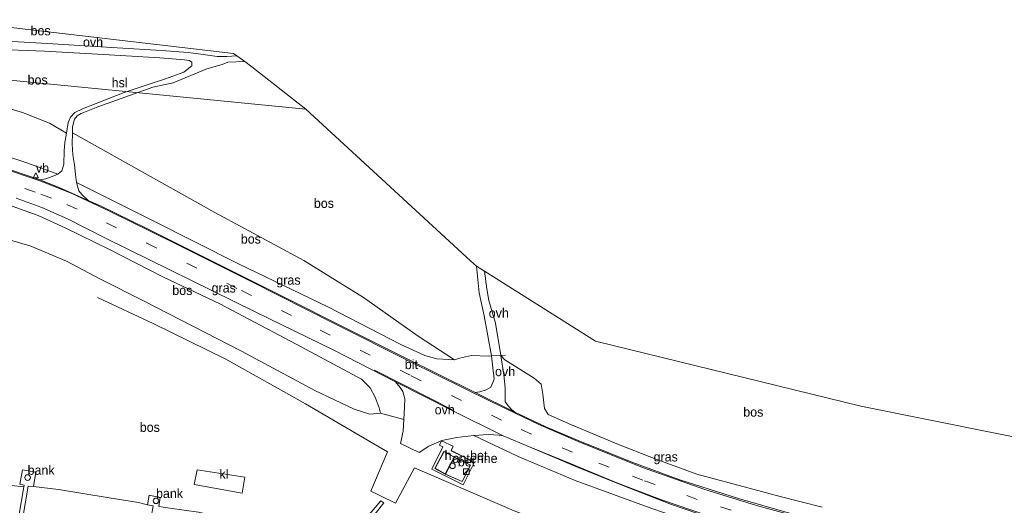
# Model space of a CAD drawing. Header units: millimetres. Extents: x 180000 to 190000, y 466229 to 468626.
# Tile 199 of 202: x 189422 to 189686, y 466528 to 466658. Entities that reach past the tile are written whole.
import ezdxf
from ezdxf.enums import TextEntityAlignment as Align

# ---------------------------------------------------------------- set-up
doc = ezdxf.new("R2010")
doc.units = ezdxf.units.MM
doc.linetypes.add('39strp', pattern=[12, 3, -9])
for name, color, linetype, lineweight in [('af-bs-doorgang', 8, 'Continuous', 18), ('af-bs-rasterhekwerk', 8, 'hekwerk', 18), ('bp-b5-bos', 93, 'Continuous', 18), ('bp-b5-grasland', 93, 'Continuous', 18), ('gw-bs-kruinlijn', 93, 'Continuous', 18), ('gw-bs-teenlijn', 93, 'Continuous', 18), ('kd-bs-dakrand', 13, 'Continuous', 18), ('kd-bs-opnamedtmgrens', 173, 'Continuous', 18), ('kl-bs-electriciteit hoogsp', 13, 'elechoog', 18), ('mk-bs-39streep 0.15', 8, '39strp', 18), ('mk-bs-streep 0.15', 8, 'Continuous', 18), ('og-b5-bebouwing', 173, 'Continuous', 18), ('og-bs-bebouwing', 173, 'Continuous', 18), ('og-bs-inrichtingselement', 253, 'Continuous', 18), ('vh-b5-verh_soort', 8, 'Continuous', 18), ('wm-bs-verkeersbord', 8, 'Continuous', 18)]:
    doc.layers.add(name, color=color, linetype=linetype, lineweight=lineweight)
doc.styles.add('rtw_iso', font='iso-rtw.shx')
doc.linetypes.add('elechoog', pattern='A,28,-5,[23,RTW.shx,S=1.25,R=0,X=0,Y=0],-5,[23,RTW.shx,S=1.25,R=0,X=0,Y=0],-5,[23,RTW.shx,S=1.25,R=0,X=0,Y=0],-5', length=48)
doc.linetypes.add('hekwerk', pattern='A,7,-1.5,[1,RTW.shx,S=0.75,R=0,X=0,Y=0],-1.5', length=10)

# ---------------------------------------------------------------- blocks, each defined once
blk = doc.blocks.new('dtbattr-r')
at = {"style": 'rtw_iso'}
blk.add_attdef('TAG', text='', height=2.5, dxfattribs=at).set_placement((0, 0), align=Align.MIDDLE_CENTER)
blk = doc.blocks.new('verkeersbord')
for p, q in [((0, 0.75), (-0.75, -0.625)), ((0.75, -0.625), (0, 0.75)), ((-0.75, -0.625), (0.75, -0.625))]:
    blk.add_line(p, q)
blk = doc.blocks.new('dtbattr')
at = {"style": 'rtw_iso'}
blk.add_attdef('TAG', (0.59, 0.87), '', height=2.5, dxfattribs=at)
blk = doc.blocks.new('d33az_ACAD_1_FMEBLOCK128')
at = {"layer": 'bp-b5-bos'}
for points in [[(13.67, 6.86, 43.26), (17.86, 5.52, 43.42), (20.73, 5.76, 43.77), (26.96, 4.07, 43.79), (26.8, 0.92, 43.79), (26.14, -2.4, 43.76), (31.12, -4.78, 43.76), (33.73, -3.06, 43.61), (37.16, -1.57, 43.78), (41.23, -0.75, 43.84), (45.78, -0.18, 43.84), (57.6, -5.81, 43.9), (72.96, -12.3, 43.85), (93.49, -19.78, 43.78), (105.95, -24.05, 43.8), (115.42, -27.09, 43.67), (108.05, -27.05, 43.55), (101.22, -26.88, 43.62), (96.6, -25.54, 43.78), (91.57, -26.54, 43.93), (84.55, -29.68, 43.92), (82.18, -31.51, 44.1), (75.98, -36.06, 43.94), (72.31, -39.54, 43.92), (69.87, -43.91, 44.05), (67.85, -51.71, 44.01), (64.46, -55.56, 44.05), (60.7, -57.14, 44.02), (58.15, -58.23, 43.57), (45.15, -49.85, 43.81), (34.35, -43.44, 44.01), (27.26, -40.04, 43.7), (19.09, -35.47, 43.42), (15.68, -32.8, 43.32), (14.54, -32.23, 43.28), (11.49, -31.32, 43.02), (13.98, -27.99, 43.24), (17.56, -23.39, 43.4), (21.64, -18.27, 43.5), (20.81, -17.72, 43.5), (16.18, -23.14, 43.38), (13.06, -27.43, 43.27), (10.19, -31.06, 43.06), (9.09, -29.71, 43.25), (7.52, -28.88, 43.22), (5.23, -29.22, 43.19), (0.79, -28.26, 43.24), (-5.24, -25.96, 43.23), (-16.02, -23.54, 43.23), (-28.01, -20.73, 43.23), (-35.71, -19.65, 43.21), (-38.68, -19.24, 43.07), (-38.31, -16.81, 43.13), (-41.26, -16.22, 43.21), (-41.69, -18.75, 43.14), (-44.13, -18.19, 43.17), (-51.96, -16.89, 43.21), (-65.57, -14.64, 43.21), (-72.26, -13.85, 43.07), (-71.65, -10.02, 43.07), (-75.24, -9.44, 43.03), (-75.91, -13.25, 43.02), (-74.8, -13.52, 43.01), (-74.89, -13.96, 43.02), (-84.86, -12.94, 43.05), (-95.98, -11.26, 43.22), (-103.26, -10.19, 43.1), (-110.69, -9.27, 43.17), (-115.42, -8.81, 43.16), (-115.1, -6.85, 43.44), (-110.99, 23.75, 43.6), (-108.81, 49.55, 43.55), (-107.77, 58.23, 43.5), (-104.41, 57.94, 43.48), (-94.98, 56.28, 43.37), (-84.52, 53.89, 43.31), (-73.01, 50.48, 43.76), (-63.46, 46.49, 43.7), (-54.53, 41.71, 43.32), (-42.64, 35.8, 43.25), (-16.51, 22.33, 43.26), (3.12, 11.82, 43.26)], [(34.51, -9.28, 43.79), (42.91, -13.43, 43.88), (45.91, -7.37, 43.82), (39.67, -4.29, 43.79), (40.26, -3.1, 43.81), (37.13, -1.68, 43.78), (36.56, -2.79, 43.78), (37.49, -3.25, 43.78)], [(-15.63, -11.36, 43.39), (-28.4, -9.45, 43.39), (-29.19, -13.33, 43.4), (-16.37, -15.64, 43.41)]]:
    blk.add_polyline3d(points, close=True, dxfattribs=at)
blk = doc.blocks.new('dtb')
blk.add_circle((0, 0), 0.75)
blk = doc.blocks.new('kast')
blk.add_line((-0.75, -0.75), (0.75, 0.75))
blk.add_lwpolyline([(-0.75, 0.75), (0.75, 0.75), (0.75, -0.75), (-0.75, -0.75)], close=True)
blk = doc.blocks.new('dtbattr-l')
at = {"style": 'rtw_iso'}
blk.add_attdef('TAG', (0, 0), '', height=2.5, dxfattribs=at)
blk = doc.blocks.new('d33az_ACAD_1_FMEBLOCK171')
at = {"layer": 'vh-b5-verh_soort'}
for points in [[(-0.54, 3.27, 43.79), (5.7, 0.18, 43.82), (2.7, -5.88, 43.88), (-5.7, -1.73, 43.79), (-2.72, 4.31, 43.78), (-3.65, 4.77, 43.78), (-3.08, 5.88, 43.78), (0.05, 4.45, 43.81)], [(-2.1, -3, 43.83), (2.41, -5.02, 43.85), (4.61, -0.59, 43.82), (0.36, 1.57, 43.89), (-2.46, 3.08, 43.79), (-4.92, -1.48, 43.79)]]:
    blk.add_polyline3d(points, close=True, dxfattribs=at)

msp = doc.modelspace()

# ---------------------------------------------------------------- linework, layer by layer
at = {"layer": 'af-bs-doorgang'}
for points in [[(189547.9, 466568.31, 43.44), (189548.72, 466568.38, 43.44), (189551.23, 466568.48, 43.49)], [(189552.45, 466568.52, 43.52), (189551.23, 466568.48, 43.49)]]:
    msp.add_polyline3d(points, dxfattribs=at)
at = {"layer": 'af-bs-rasterhekwerk'}
for points in [[(189520.85, 466542.61, 43.57), (189498.84, 466555.48, 43.3), (189477.51, 466567.43, 43.17), (189458.04, 466577, 43.16), (189443.11, 466584, 43.49)], [(189568.39, 466521.67, 44.14), (189554.81, 466526.81, 43.86), (189528.1, 466538.37, 43.77), (189523.02, 466528.89, 43.81), (189518.83, 466530.95, 43.69), (189517.93, 466531.39, 43.66), (189516.38, 466532.15, 43.61), (189520.85, 466542.61, 43.57)], [(189538.8, 466541.27, 43.89), (189543.05, 466539.11, 43.82), (189540.86, 466534.68, 43.85), (189536.35, 466536.7, 43.83)], [(189481.86, 466531.61, 43.41), (189469.04, 466533.92, 43.4), (189469.83, 466537.8, 43.39), (189482.61, 466535.89, 43.39), (189481.86, 466531.61, 43.41)]]:
    msp.add_polyline3d(points, dxfattribs=at)
at = {"layer": 'bp-b5-bos'}
for points in [[(189480.5, 466648.74, 42.83), (189477.75, 466648.52, 42.72), (189475.2, 466648.57, 42.74), (189471.47, 466649.03, 42.75), (189467.45, 466649.64, 42.8), (189460.28, 466650.18, 42.87), (189448.35, 466650.89, 42.92), (189429.7, 466652.05, 43), (189410.81, 466653.05, 43.18), (189404.06, 466653.61, 43.29), (189396.06, 466654.59, 43.43), (189396.49, 466658.39, 43.45), (189403.82, 466658.19, 43.47), (189479.55, 466649.36, 43.02)], [(189546.73, 466579.05, 43.18), (189548.72, 466568.38, 43.44), (189547.9, 466568.31, 43.44), (189543.36, 466568.45, 43.52), (189540.16, 466567.72, 43.99), (189538.78, 466567.29, 43.71), (189529.05, 466573.65, 43.5), (189514.39, 466584.02, 43.24), (189498.39, 466593.86, 43.61), (189474.58, 466606.72, 43.16), (189436.43, 466628.05, 43.3), (189436.45, 466629.72, 43.19), (189436.91, 466631.71, 43.19), (189437.65, 466632.61, 43.19), (189438.75, 466633.29, 43.19), (189443.21, 466635.09, 43.16), (189457.97, 466640.28, 43.17), (189463.39, 466641.48, 43.05), (189472.41, 466645.27, 42.93), (189476.51, 466646.42, 42.93), (189478.08, 466647.02, 42.93), (189482.62, 466647.18, 42.85), (189484.51, 466645.81, 46.56), (189498.92, 466634.46, 46), (189543.13, 466593.84, 43.86), (189544.73, 466592.37, 43.17), (189545.4, 466585.27, 43.18)], [(189433.58, 466617.92, 44.66), (189432.5, 466617.03, 44.81), (189424.19, 466620.04, 44.92), (189417.96, 466622.12, 45.07), (189412.24, 466623.72, 45.07), (189406.65, 466625.07, 45.07), (189400.35, 466626.24, 45.07), (189392.85, 466627.47, 45.07), (189394.41, 466640.13, 43.57), (189397.85, 466639.77, 43.54), (189406.56, 466637.78, 43.6), (189415.03, 466635.85, 43.64), (189423.01, 466633.54, 43.56), (189430.29, 466630.69, 43.39), (189434.8, 466628.02, 43.31), (189434.33, 466625.46, 43.64), (189434.2, 466623.28, 43.76), (189434.08, 466619.69, 44.33)], [(189529.05, 466573.65, 43.5), (189538.78, 466567.29, 43.71), (189534.09, 466567.6, 43.82), (189530.81, 466568.42, 43.82), (189524.4, 466571.44, 43.99), (189504.86, 466581.51, 44.11), (189480.93, 466593.01, 44.45), (189457.89, 466604.65, 44.61), (189437.47, 466614.82, 44.73), (189437.26, 466616.91, 44.42), (189436.96, 466619.56, 44.21), (189436.54, 466622.18, 43.95), (189436.37, 466625.01, 43.51), (189436.43, 466628.05, 43.3), (189474.58, 466606.72, 43.16), (189498.39, 466593.86, 43.61), (189514.39, 466584.02, 43.24)]]:
    msp.add_polyline3d(points, close=True, dxfattribs=at)
for points in [[(189417.2, 466650.45, 43.13), (189428.88, 466649.94, 43.05), (189444.72, 466649.05, 42.93), (189459.86, 466648.21, 42.91), (189466.45, 466647.62, 42.88), (189467.71, 466647.44, 42.98), (189468.39, 466646.98, 43.02), (189468.42, 466646.04, 43.03), (189466.24, 466644.38, 43.04), (189461.31, 466642.51, 43.04), (189456.4, 466640.96, 43.18), (189450.28, 466638.9, 43.25), (189439.09, 466634.56, 43.3), (189437, 466633.57, 43.26), (189435.87, 466632.27, 43.27), (189435.23, 466630.86, 43.29), (189434.8, 466628.02, 43.31), (189430.29, 466630.69, 43.39), (189423.01, 466633.54, 43.56), (189415.03, 466635.85, 43.64)], [(189419.04, 466608.91, 44.83), (189427.25, 466605.96, 44.68), (189434.59, 466602.57, 44.67), (189446.35, 466596.83, 44.61), (189460.6, 466589.52, 44.57), (189475.88, 466582.29, 44.38), (189496.37, 466571.53, 44.15), (189513.88, 466562.16, 44.07), (189516.22, 466559.77, 44.01), (189517.51, 466557.3, 43.88), (189518.59, 466554.42, 43.77), (189518.96, 466553.01, 43.77), (189516.09, 466552.77, 43.42), (189511.9, 466554.11, 43.26), (189501.35, 466559.07, 43.26), (189481.72, 466569.59, 43.26), (189455.59, 466583.05, 43.25), (189443.7, 466588.97, 43.32), (189434.77, 466593.74, 43.7), (189425.22, 466597.73, 43.76), (189413.71, 466601.14, 43.31)], [(189637.37, 466527.82, 43.38), (189626.13, 466530.67, 43.48), (189603.77, 466536.7, 43.58), (189593.04, 466540.56, 43.59), (189582.8, 466544.65, 43.58), (189570.16, 466549.86, 43.59), (189563.87, 466552.67, 43.66), (189562.96, 466554.24, 43.67), (189562.44, 466558.13, 43.66), (189562, 466560.76, 43.63), (189560.17, 466562.4, 43.63), (189552.3, 466567.31, 43.38), (189551.23, 466568.48, 43.49), (189549.81, 466577.08, 43.27), (189548, 466583.16, 43.04), (189547.5, 466586.27, 43.01), (189546.88, 466591.07, 43.18), (189549.26, 466589.56, 43.03), (189576.61, 466572.28, 43.38), (189647.69, 466554.89, 42.53), (189701.54, 466544.11, 42.01)]]:
    msp.add_polyline3d(points, dxfattribs=at)
at = {"layer": 'bp-b5-grasland'}
for points in [[(189429.23, 466615.81, 44.81), (189427.69, 466615.49, 44.81), (189416.54, 466619.28, 44.92), (189406.49, 466622.1, 45.04), (189395.09, 466624.53, 45.21), (189392.69, 466625.04, 45.25), (189392.85, 466627.47, 45.07), (189400.35, 466626.24, 45.07), (189406.65, 466625.07, 45.07), (189412.24, 466623.72, 45.07), (189417.96, 466622.12, 45.07), (189424.19, 466620.04, 44.92), (189432.5, 466617.03, 44.81), (189430.98, 466616.39, 44.81)], [(189534.09, 466567.6, 43.82), (189538.78, 466567.29, 43.71), (189540.16, 466567.72, 43.99), (189543.36, 466568.45, 43.52), (189547.9, 466568.31, 43.44), (189548.72, 466568.38, 43.44), (189549.2, 466564.37, 43.61), (189549.39, 466563.14, 43.67), (189549.48, 466562.13, 43.72), (189549.08, 466561.21, 43.8), (189548.54, 466560, 43.86), (189547.31, 466559.26, 43.86), (189545.58, 466558.69, 43.88), (189544.31, 466558.53, 43.9), (189525.23, 466568, 43.94), (189508.41, 466576.44, 44.07), (189494.61, 466583.38, 44.22), (189472.93, 466594.16, 44.49), (189456.12, 466602.59, 44.62), (189444.08, 466608.44, 44.7), (189440.65, 466609.96, 44.64), (189438.94, 466611.6, 44.75), (189438.1, 466612.54, 44.75), (189437.47, 466614.82, 44.73), (189457.89, 466604.65, 44.61), (189480.93, 466593.01, 44.45), (189504.86, 466581.51, 44.11), (189524.4, 466571.44, 43.99), (189530.81, 466568.42, 43.82)], [(189423.34, 466533.29, 43.02), (189422.05, 466525.42, 42.14), (189421.46, 466522.34, 41.87), (189420.6, 466523.52, 41.92), (189419.27, 466524.35, 42.04), (189414.2, 466524.85, 42.03), (189409.28, 466525.64, 42.04), (189406.72, 466526.98, 42.11), (189405.8, 466527.06, 42.13), (189403.27, 466526.27, 42.04), (189396.36, 466526.48, 41.97), (189393.03, 466526.43, 41.9), (189384.81, 466527.55, 41.89), (189381.62, 466528.01, 41.89), (189382.81, 466538.44, 43.16), (189387.54, 466537.99, 43.17), (189394.97, 466537.07, 43.1), (189402.25, 466535.99, 43.22), (189413.37, 466534.31, 43.05)], [(189458.08, 466528.18, 43.07), (189456.18, 466517.5, 41.93), (189455.32, 466517.83, 41.93), (189454.7, 466518.47, 41.92), (189453.59, 466519.2, 41.92), (189451.61, 466519.78, 41.92), (189447.29, 466520.4, 41.92), (189443.86, 466520.87, 41.98), (189442.32, 466521.21, 41.97), (189438.76, 466521.7, 41.92), (189437.18, 466521.83, 41.98), (189433.57, 466522.31, 41.92), (189427.08, 466523.12, 41.92), (189424.64, 466523.1, 41.92), (189423.46, 466522.72, 41.92), (189422.54, 466522.23, 41.92), (189422.97, 466523.99, 42.05), (189424.56, 466533.5, 42.9), (189425.97, 466533.41, 43.07), (189432.66, 466532.61, 43.21), (189446.27, 466530.37, 43.21), (189454.1, 466529.06, 43.17), (189456.54, 466528.5, 43.14)]]:
    msp.add_polyline3d(points, close=True, dxfattribs=at)
for points in [[(189421.33, 466610.61, 44.61), (189428.23, 466608.11, 44.58), (189435.04, 466605.05, 44.47), (189445.44, 466599.77, 44.45), (189485.4, 466580.13, 44.15), (189506.48, 466569.89, 44.03), (189522.97, 466561.41, 43.89), (189524.23, 466559.92, 43.97), (189524.99, 466558.77, 43.93), (189525.47, 466556.86, 43.86), (189525.41, 466554.59, 43.81), (189525.2, 466551.32, 43.79), (189518.96, 466553.01, 43.77), (189518.59, 466554.42, 43.77), (189517.51, 466557.3, 43.88), (189516.22, 466559.77, 44.01), (189513.88, 466562.16, 44.07), (189496.37, 466571.53, 44.15), (189475.88, 466582.29, 44.38), (189460.6, 466589.52, 44.57), (189446.35, 466596.83, 44.61), (189434.59, 466602.57, 44.67), (189427.25, 466605.96, 44.68), (189419.04, 466608.91, 44.83)], [(189628.57, 466526.25, 43.64), (189614.97, 466530.16, 43.68), (189599.24, 466535.17, 43.73), (189586.63, 466539.77, 43.78), (189571.97, 466545.68, 43.78), (189563.28, 466549.39, 43.8), (189556.48, 466552.54, 43.82), (189555.02, 466553.3, 43.92), (189554.19, 466553.94, 43.82), (189553.27, 466554.84, 43.83), (189552.43, 466556.02, 43.79), (189552.38, 466559.78, 43.58), (189552.01, 466563.29, 43.76), (189551.23, 466568.48, 43.49), (189552.3, 466567.31, 43.38), (189560.17, 466562.4, 43.63), (189562, 466560.76, 43.63), (189562.44, 466558.13, 43.66), (189562.96, 466554.24, 43.67), (189563.87, 466552.67, 43.66), (189570.16, 466549.86, 43.59), (189582.8, 466544.65, 43.58), (189593.04, 466540.56, 43.59), (189603.77, 466536.7, 43.58), (189626.13, 466530.67, 43.48), (189637.37, 466527.82, 43.38)], [(189591.72, 466527.48, 43.78), (189571.19, 466534.96, 43.85), (189555.83, 466541.44, 43.9), (189544.01, 466547.07, 43.84), (189547.9, 466547.31, 43.84), (189550.75, 466547.16, 43.84), (189551.81, 466546.96, 43.84), (189559.07, 466543.91, 43.75), (189571.91, 466538.46, 43.83), (189583.46, 466533.8, 43.79), (189596.94, 466528.59, 43.82), (189610.58, 466523.92, 43.75)]]:
    msp.add_polyline3d(points, dxfattribs=at)
at = {"layer": 'gw-bs-kruinlijn'}
for points in [[(189432.5, 466617.03, 44.81), (189424.19, 466620.04, 44.92), (189417.96, 466622.12, 45.07), (189412.24, 466623.72, 45.07), (189406.65, 466625.07, 45.07), (189400.35, 466626.24, 45.07), (189392.85, 466627.47, 45.07)], [(189391.55, 466615.05, 44.98), (189397.32, 466614.11, 44.95), (189405.25, 466612.62, 44.95), (189413.2, 466610.6, 44.83), (189419.04, 466608.91, 44.83), (189427.25, 466605.96, 44.68), (189434.59, 466602.57, 44.67), (189446.35, 466596.83, 44.61), (189460.6, 466589.52, 44.57), (189475.88, 466582.29, 44.38), (189496.37, 466571.53, 44.15), (189513.88, 466562.16, 44.07), (189516.22, 466559.77, 44.01), (189517.51, 466557.3, 43.88), (189518.59, 466554.42, 43.77), (189518.96, 466553.01, 43.77)], [(189538.78, 466567.29, 43.71), (189534.09, 466567.6, 43.82), (189530.81, 466568.42, 43.82), (189524.4, 466571.44, 43.99), (189504.86, 466581.51, 44.11), (189480.93, 466593.01, 44.45), (189457.89, 466604.65, 44.61), (189437.47, 466614.82, 44.73)], [(189382.81, 466538.44, 43.16), (189387.54, 466537.99, 43.17), (189394.97, 466537.07, 43.1), (189402.25, 466535.99, 43.22), (189413.37, 466534.31, 43.05), (189423.34, 466533.29, 43.02)], [(189425.97, 466533.41, 43.07), (189432.66, 466532.61, 43.21), (189446.27, 466530.37, 43.21), (189454.1, 466529.06, 43.17)], [(189456.54, 466528.5, 43.14), (189454.1, 466529.06, 43.17)]]:
    msp.add_polyline3d(points, dxfattribs=at)
at = {"layer": 'gw-bs-teenlijn'}
for points in [[(189434.8, 466628.02, 43.31), (189430.29, 466630.69, 43.39), (189423.01, 466633.54, 43.56), (189415.03, 466635.85, 43.64), (189406.56, 466637.78, 43.6), (189397.85, 466639.77, 43.54), (189394.41, 466640.13, 43.57)], [(189436.43, 466628.05, 43.3), (189474.58, 466606.72, 43.16), (189498.39, 466593.86, 43.61), (189514.39, 466584.02, 43.24), (189529.05, 466573.65, 43.5), (189538.78, 466567.29, 43.71)], [(189518.96, 466553.01, 43.77), (189516.09, 466552.77, 43.42), (189511.9, 466554.11, 43.26), (189501.35, 466559.07, 43.26), (189481.72, 466569.59, 43.26), (189455.59, 466583.05, 43.25), (189443.7, 466588.97, 43.32), (189434.77, 466593.74, 43.7), (189425.22, 466597.73, 43.76), (189413.71, 466601.14, 43.31), (189403.25, 466603.53, 43.37), (189393.83, 466605.19, 43.48), (189390.46, 466605.48, 43.5)]]:
    msp.add_polyline3d(points, dxfattribs=at)
at = {"layer": 'kd-bs-dakrand'}
msp.add_polyline3d([(189536.32, 466536.77, 47.19), (189533.59, 466538.24, 47.19), (189536, 466542.71, 47.19), (189538.73, 466541.25, 47.23), (189536.32, 466536.77, 47.19)], dxfattribs=at)
at = {"layer": 'kd-bs-opnamedtmgrens'}
msp.add_polyline3d([(189766.76, 466543.88, 41.6), (189701.54, 466544.11, 42.01), (189647.69, 466554.89, 42.53), (189576.61, 466572.28, 43.38), (189549.26, 466589.56, 43.03), (189546.88, 466591.07, 43.18), (189544.73, 466592.37, 43.17), (189543.13, 466593.84, 43.86), (189498.92, 466634.46, 46), (189484.51, 466645.81, 46.56), (189482.62, 466647.18, 42.85), (189480.5, 466648.74, 42.83), (189479.55, 466649.36, 43.02), (189403.82, 466658.19, 43.47), (189396.49, 466658.39, 43.45)], dxfattribs=at)
at = {"layer": 'kl-bs-electriciteit hoogsp'}
msp.add_polyline3d([(189498.92, 466634.46, 68.7), (189394.92, 466644.59, 65.35)], dxfattribs=at)
at = {"layer": 'mk-bs-39streep 0.15'}
for points in [[(189392.29, 466621.52, 45.08), (189393.95, 466621.11, 45.02), (189404.01, 466619, 44.93), (189409.79, 466617.55, 44.89), (189416.54, 466615.58, 44.8), (189423.6, 466613.2, 44.75), (189427.95, 466611.64, 44.7), (189434.91, 466608.94, 44.62), (189445.55, 466603.99, 44.57), (189456.38, 466598.57, 44.54), (189481.68, 466585.85, 44.32), (189502.83, 466575.26, 44.08), (189527.2, 466563.03, 43.94), (189551.74, 466550.97, 43.94)], [(189556.7, 466548.61, 43.79), (189572.48, 466541.63, 43.74)], [(189761.46, 466506.85, 43.38), (189746.02, 466506.63, 43.38), (189728.86, 466506.97, 43.4), (189713.11, 466507.99, 43.43), (189689.42, 466510.45, 43.55), (189673.95, 466512.64, 43.58), (189659.25, 466515.34, 43.6), (189645.17, 466518.41, 43.65), (189634.33, 466520.93, 43.68), (189624.15, 466523.73, 43.68), (189612.99, 466527.06, 43.73), (189603.87, 466529.92, 43.76), (189589.29, 466535.05, 43.79), (189580.29, 466538.52, 43.8), (189572.48, 466541.63, 43.74)]]:
    msp.add_polyline3d(points, dxfattribs=at)
at = {"layer": 'mk-bs-streep 0.15'}
for points in [[(189571.94, 466545.42, 43.77), (189561.45, 466549.98, 43.91), (189548.53, 466556.13, 43.9), (189526.8, 466566.82, 43.93), (189506.72, 466576.95, 44.08), (189484.12, 466588.33, 44.32), (189463.18, 466598.8, 44.57), (189446.33, 466607.15, 44.67), (189436.03, 466611.91, 44.76), (189427.93, 466615.11, 44.83), (189416.84, 466618.89, 44.92), (189409.54, 466621, 44.98), (189401.88, 466622.81, 45.03), (189392.64, 466624.64, 45.19)], [(189538.51, 466553.7, 43.92), (189532.7, 466556.77, 43.93), (189517.35, 466564.51, 43.96)], [(189571.94, 466545.42, 43.77), (189589.21, 466538.5, 43.74), (189605.65, 466532.68, 43.69), (189619.75, 466528.3, 43.64), (189635.79, 466523.92, 43.57), (189653.3, 466519.81, 43.55), (189672.05, 466516.24, 43.5), (189680.63, 466514.92, 43.48), (189694.8, 466512.97, 43.43), (189709.35, 466511.48, 43.42), (189723.55, 466510.56, 43.36), (189738.33, 466509.94, 43.32), (189749.73, 466509.93, 43.25), (189761.95, 466510.3, 43.2)], [(189560, 466543.56, 43.94), (189569.61, 466539.58, 43.86), (189582.34, 466534.31, 43.79), (189594.32, 466529.79, 43.77), (189610.29, 466524.39, 43.69), (189626.73, 466519.67, 43.65), (189644.07, 466515.25, 43.64), (189660.39, 466511.77, 43.59), (189674.14, 466509.33, 43.6), (189689.34, 466507.19, 43.57), (189703.04, 466505.7, 43.53), (189714.86, 466504.59, 43.49), (189727.99, 466503.75, 43.49), (189738.68, 466503.49, 43.45), (189749.24, 466503.44, 43.4), (189761.01, 466503.67, 43.4)]]:
    msp.add_polyline3d(points, dxfattribs=at)
at = {"layer": 'og-b5-bebouwing'}
msp.add_polyline3d([(189538.8, 466541.27, 43.89), (189536.35, 466536.7, 43.83), (189533.52, 466538.22, 43.79), (189535.98, 466542.78, 43.79)], close=True, dxfattribs=at)
at = {"layer": 'vh-b5-verh_soort'}
for points in [[(189410.81, 466653.05, 43.18), (189429.7, 466652.05, 43), (189448.35, 466650.89, 42.92), (189460.28, 466650.18, 42.87), (189467.45, 466649.64, 42.8), (189471.47, 466649.03, 42.75), (189475.2, 466648.57, 42.74), (189477.75, 466648.52, 42.72), (189480.5, 466648.74, 42.83), (189482.62, 466647.18, 42.85), (189478.08, 466647.02, 42.93), (189476.51, 466646.42, 42.93), (189472.41, 466645.27, 42.93), (189463.39, 466641.48, 43.05), (189457.97, 466640.28, 43.17), (189443.21, 466635.09, 43.16), (189438.75, 466633.29, 43.19), (189437.65, 466632.61, 43.19), (189436.91, 466631.71, 43.19), (189436.45, 466629.72, 43.19), (189436.43, 466628.05, 43.3), (189436.37, 466625.01, 43.51), (189436.54, 466622.18, 43.95), (189436.96, 466619.56, 44.21), (189437.26, 466616.91, 44.42), (189437.47, 466614.82, 44.73), (189438.1, 466612.54, 44.75), (189438.94, 466611.6, 44.75), (189440.65, 466609.96, 44.64), (189432.83, 466613.47, 44.81), (189427.69, 466615.49, 44.81), (189429.23, 466615.81, 44.81), (189430.98, 466616.39, 44.81), (189432.5, 466617.03, 44.81), (189433.58, 466617.92, 44.66), (189434.08, 466619.69, 44.33), (189434.2, 466623.28, 43.76), (189434.33, 466625.46, 43.64), (189434.8, 466628.02, 43.31), (189435.23, 466630.86, 43.29), (189435.87, 466632.27, 43.27), (189437, 466633.57, 43.26), (189439.09, 466634.56, 43.3), (189450.28, 466638.9, 43.25), (189456.4, 466640.96, 43.18), (189461.31, 466642.51, 43.04), (189466.24, 466644.38, 43.04), (189468.42, 466646.04, 43.03), (189468.39, 466646.98, 43.02), (189467.71, 466647.44, 42.98), (189466.45, 466647.62, 42.88), (189459.86, 466648.21, 42.91), (189444.72, 466649.05, 42.93), (189428.88, 466649.94, 43.05), (189417.2, 466650.45, 43.13)], [(189416.54, 466619.28, 44.92), (189427.69, 466615.49, 44.81), (189432.83, 466613.47, 44.81), (189440.65, 466609.96, 44.64), (189444.08, 466608.44, 44.7), (189456.12, 466602.59, 44.62), (189472.93, 466594.16, 44.49), (189494.61, 466583.38, 44.22), (189508.41, 466576.44, 44.07), (189525.23, 466568, 43.94), (189544.31, 466558.53, 43.9), (189555.02, 466553.3, 43.92), (189556.48, 466552.54, 43.82), (189563.28, 466549.39, 43.8), (189571.97, 466545.68, 43.78), (189586.63, 466539.77, 43.78), (189599.24, 466535.17, 43.73), (189614.97, 466530.16, 43.68), (189628.57, 466526.25, 43.64), (189642.26, 466522.76, 43.56), (189660.66, 466518.64, 43.55), (189674.66, 466516.17, 43.5), (189691.24, 466513.87, 43.46)], [(189692.62, 466506.39, 43.53), (189678.18, 466508.39, 43.55), (189666.3, 466510.32, 43.59), (189652.3, 466513, 43.58), (189638.41, 466516.29, 43.66), (189623.9, 466520.12, 43.75), (189610.58, 466523.92, 43.75), (189596.94, 466528.59, 43.82), (189583.46, 466533.8, 43.79), (189571.91, 466538.46, 43.83), (189559.07, 466543.91, 43.75), (189551.81, 466546.96, 43.84), (189538.38, 466553.61, 43.9), (189522.97, 466561.41, 43.89), (189506.48, 466569.89, 44.03), (189485.4, 466580.13, 44.15), (189445.44, 466599.77, 44.45), (189435.04, 466605.05, 44.47), (189428.23, 466608.11, 44.58), (189421.33, 466610.61, 44.61)], [(189422.05, 466525.42, 42.14), (189423.34, 466533.29, 43.02), (189423.43, 466533.74, 43.01), (189422.32, 466534.01, 43.02), (189422.99, 466537.82, 43.03), (189426.58, 466537.23, 43.07), (189425.97, 466533.41, 43.07), (189424.56, 466533.5, 42.9), (189422.97, 466523.99, 42.05)], [(189458.08, 466528.18, 43.07), (189456.54, 466528.5, 43.14), (189456.97, 466531.03, 43.21), (189459.92, 466530.44, 43.13), (189459.55, 466528.01, 43.07)]]:
    msp.add_polyline3d(points, dxfattribs=at)
for points in [[(189551.23, 466568.48, 43.49), (189548.72, 466568.38, 43.44), (189546.73, 466579.05, 43.18), (189545.4, 466585.27, 43.18), (189544.73, 466592.37, 43.17), (189546.88, 466591.07, 43.18), (189547.5, 466586.27, 43.01), (189548, 466583.16, 43.04), (189549.81, 466577.08, 43.27)], [(189554.19, 466553.94, 43.82), (189555.02, 466553.3, 43.92), (189544.31, 466558.53, 43.9), (189545.58, 466558.69, 43.88), (189547.31, 466559.26, 43.86), (189548.54, 466560, 43.86), (189549.08, 466561.21, 43.8), (189549.48, 466562.13, 43.72), (189549.39, 466563.14, 43.67), (189549.2, 466564.37, 43.61), (189548.72, 466568.38, 43.44), (189551.23, 466568.48, 43.49), (189552.01, 466563.29, 43.76), (189552.38, 466559.78, 43.58), (189552.43, 466556.02, 43.79), (189553.27, 466554.84, 43.83)], [(189538.38, 466553.61, 43.9), (189551.81, 466546.96, 43.84), (189550.75, 466547.16, 43.84), (189547.9, 466547.31, 43.84), (189544.01, 466547.07, 43.84), (189539.46, 466546.5, 43.84), (189535.4, 466545.68, 43.78), (189531.96, 466544.2, 43.61), (189529.36, 466542.48, 43.76), (189524.37, 466544.85, 43.76), (189525.03, 466548.18, 43.79), (189525.2, 466551.32, 43.79), (189525.41, 466554.59, 43.81), (189525.47, 466556.86, 43.86), (189524.99, 466558.77, 43.93), (189524.23, 466559.92, 43.97), (189522.97, 466561.41, 43.89)], [(189543.05, 466539.11, 43.82), (189540.86, 466534.68, 43.85), (189536.35, 466536.7, 43.83), (189538.8, 466541.27, 43.89)], [(189482.61, 466535.89, 43.39), (189481.86, 466531.61, 43.41), (189469.04, 466533.92, 43.4), (189469.83, 466537.8, 43.39)], [(189500.44, 466507.82, 41.79), (189496.95, 466505.13, 41.57), (189495.71, 466505.58, 41.58), (189498.05, 466507.51, 41.79), (189499.1, 466508.33, 41.82), (189501.06, 466509.88, 41.9), (189502.96, 466511.32, 42.12), (189505.69, 466513.41, 42.53), (189507.31, 466514.74, 42.89), (189508.42, 466516.19, 43.06), (189511.29, 466519.83, 43.27), (189514.41, 466524.11, 43.38), (189519.04, 466529.53, 43.5), (189519.87, 466528.98, 43.5), (189515.79, 466523.86, 43.4), (189512.22, 466519.26, 43.24), (189509.72, 466515.94, 43.02), (189508.65, 466514.61, 42.88), (189506.35, 466512.48, 42.44), (189502.8, 466509.64, 41.94)]]:
    msp.add_polyline3d(points, close=True, dxfattribs=at)

# ---------------------------------------------------------------- block references
at = {"layer": 'bp-b5-bos'}
ref = msp.add_blockref('dtbattr-r', (189425.18, 466653.45, 43.03), dxfattribs=at)
ref.add_attrib('TAG', 'bos', dxfattribs={"layer": '0', "height": 2.5, "style": 'rtw_iso'}).set_placement((189425.18, 466653.45, 43.03), align=Align.BOTTOM_LEFT)
ref = msp.add_blockref('dtbattr-r', (189424.38, 466640.26, 43.24), dxfattribs=at)
ref.add_attrib('TAG', 'bos', dxfattribs={"layer": '0', "height": 2.5, "style": 'rtw_iso'}).set_placement((189424.38, 466640.26, 43.24), align=Align.BOTTOM_LEFT)
ref = msp.add_blockref('dtbattr-r', (189501.11, 466607.23, 43.51), dxfattribs=at)
ref.add_attrib('TAG', 'bos', dxfattribs={"layer": '0', "height": 2.5, "style": 'rtw_iso'}).set_placement((189501.11, 466607.23, 43.51), align=Align.BOTTOM_LEFT)
msp.add_blockref('d33az_ACAD_1_FMEBLOCK128', (189498.23, 466547.25), dxfattribs=at)
ref = msp.add_blockref('dtbattr-r', (189481.53, 466597.67, 43.89), dxfattribs=at)
ref.add_attrib('TAG', 'bos', dxfattribs={"layer": '0', "height": 2.5, "style": 'rtw_iso'}).set_placement((189481.53, 466597.67, 43.89), align=Align.BOTTOM_LEFT)
ref = msp.add_blockref('dtbattr-r', (189463.16, 466583.91, 44), dxfattribs=at)
ref.add_attrib('TAG', 'bos', dxfattribs={"layer": '0', "height": 2.5, "style": 'rtw_iso'}).set_placement((189463.16, 466583.91, 44), align=Align.BOTTOM_LEFT)
ref = msp.add_blockref('dtbattr-r', (189616.2, 466551.32, 43.22), dxfattribs=at)
ref.add_attrib('TAG', 'bos', dxfattribs={"layer": '0', "height": 2.5, "style": 'rtw_iso'}).set_placement((189616.2, 466551.32, 43.22), align=Align.BOTTOM_LEFT)
ref = msp.add_blockref('dtbattr-r', (189454.45, 466547.25, 43.47), dxfattribs=at)
ref.add_attrib('TAG', 'bos', dxfattribs={"layer": '0', "height": 2.5, "style": 'rtw_iso'}).set_placement((189454.45, 466547.25, 43.47), align=Align.BOTTOM_LEFT)
at = {"layer": 'bp-b5-grasland'}
ref = msp.add_blockref('dtbattr-r', (189473.7, 466584.58, 44.37), dxfattribs=at)
ref.add_attrib('TAG', 'gras', dxfattribs={"layer": '0', "height": 2.5, "style": 'rtw_iso'}).set_placement((189473.7, 466584.58, 44.37), align=Align.BOTTOM_LEFT)
ref = msp.add_blockref('dtbattr-r', (189491.05, 466586.67, 44.07), dxfattribs=at)
ref.add_attrib('TAG', 'gras', dxfattribs={"layer": '0', "height": 2.5, "style": 'rtw_iso'}).set_placement((189491.05, 466586.67, 44.07), align=Align.BOTTOM_LEFT)
ref = msp.add_blockref('dtbattr-r', (189592.16, 466539.33, 43.52), dxfattribs=at)
ref.add_attrib('TAG', 'gras', dxfattribs={"layer": '0', "height": 2.5, "style": 'rtw_iso'}).set_placement((189592.16, 466539.33, 43.52), align=Align.BOTTOM_LEFT)
at = {"layer": 'kl-bs-electriciteit hoogsp'}
ref = msp.add_blockref('dtbattr-l', (189446.92, 466639.53, 67.03), dxfattribs=at)
ref.add_attrib('TAG', 'hsl', dxfattribs={"layer": '0', "height": 2.5, "style": 'rtw_iso'}).set_placement((189446.92, 466639.53, 67.03), align=Align.BOTTOM_LEFT)
at = {"layer": 'og-b5-bebouwing'}
ref = msp.add_blockref('dtbattr-r', (189536.16, 466539.74, 43.82), dxfattribs=at)
ref.add_attrib('TAG', 'h', dxfattribs={"layer": '0', "height": 2.5, "style": 'rtw_iso'}).set_placement((189536.16, 466539.74, 43.82), align=Align.BOTTOM_LEFT)
at = {"layer": 'og-bs-bebouwing'}
msp.add_blockref('dtb', (189538.26, 466538.91, 43.87), dxfattribs=at)
ref = msp.add_blockref('dtbattr', (189538.26, 466538.91, 43.87), dxfattribs=at)
ref.add_attrib('TAG', 'antenne', dxfattribs={"layer": '0', "height": 2.5, "style": 'rtw_iso'}).set_placement((189538.26, 466538.91, 43.87), align=Align.BOTTOM_LEFT)
at = {"layer": 'og-bs-inrichtingselement'}
ref = msp.add_blockref('dtbattr', (189424.38, 466535.76, 43.11), dxfattribs=at)
ref.add_attrib('TAG', 'bank', dxfattribs={"layer": '0', "height": 2.5, "style": 'rtw_iso'}).set_placement((189424.38, 466535.76, 43.11), align=Align.BOTTOM_LEFT)
for name, p in [('kast', (189541.96, 466537.34, 45.75)), ('dtb', (189424.38, 466535.76, 43.11)), ('dtb', (189458.8, 466529.53, 43.25))]:
    msp.add_blockref(name, p, dxfattribs=at)
ref = msp.add_blockref('dtbattr', (189458.8, 466529.53, 43.25), dxfattribs=at)
ref.add_attrib('TAG', 'bank', dxfattribs={"layer": '0', "height": 2.5, "style": 'rtw_iso'}).set_placement((189458.8, 466529.53, 43.25), align=Align.BOTTOM_LEFT)
at = {"layer": 'vh-b5-verh_soort'}
ref = msp.add_blockref('dtbattr-r', (189439.22, 466650.41, 43.46), dxfattribs=at)
ref.add_attrib('TAG', 'ovh', dxfattribs={"layer": '0', "height": 2.5, "style": 'rtw_iso'}).set_placement((189439.22, 466650.41, 43.46), align=Align.BOTTOM_LEFT)
ref = msp.add_blockref('dtbattr-r', (189547.98, 466577.84, 43.22), dxfattribs=at)
ref.add_attrib('TAG', 'ovh', dxfattribs={"layer": '0', "height": 2.5, "style": 'rtw_iso'}).set_placement((189547.98, 466577.84, 43.22), align=Align.BOTTOM_LEFT)
ref = msp.add_blockref('dtbattr-r', (189525.48, 466564.07, 44), dxfattribs=at)
ref.add_attrib('TAG', 'bit', dxfattribs={"layer": '0', "height": 2.5, "style": 'rtw_iso'}).set_placement((189525.48, 466564.07, 44), align=Align.BOTTOM_LEFT)
ref = msp.add_blockref('dtbattr-r', (189549.67, 466562.17, 43.75), dxfattribs=at)
ref.add_attrib('TAG', 'ovh', dxfattribs={"layer": '0', "height": 2.5, "style": 'rtw_iso'}).set_placement((189549.67, 466562.17, 43.75), align=Align.BOTTOM_LEFT)
ref = msp.add_blockref('dtbattr-r', (189533.49, 466551.94, 43.83), dxfattribs=at)
ref.add_attrib('TAG', 'ovh', dxfattribs={"layer": '0', "height": 2.5, "style": 'rtw_iso'}).set_placement((189533.49, 466551.94, 43.83), align=Align.BOTTOM_LEFT)
msp.add_blockref('d33az_ACAD_1_FMEBLOCK171', (189538.44, 466539.7), dxfattribs=at)
ref = msp.add_blockref('dtbattr-r', (189542.97, 466539.7, 43.8), dxfattribs=at)
ref.add_attrib('TAG', 'bet', dxfattribs={"layer": '0', "height": 2.5, "style": 'rtw_iso'}).set_placement((189542.97, 466539.7, 43.8), align=Align.BOTTOM_LEFT)
ref = msp.add_blockref('dtbattr-r', (189539.7, 466538.01, 43.85), dxfattribs=at)
ref.add_attrib('TAG', 'bet', dxfattribs={"layer": '0', "height": 2.5, "style": 'rtw_iso'}).set_placement((189539.7, 466538.01, 43.85), align=Align.BOTTOM_LEFT)
ref = msp.add_blockref('dtbattr-r', (189475.8, 466534.71, 43.4), dxfattribs=at)
ref.add_attrib('TAG', 'kl', dxfattribs={"layer": '0', "height": 2.5, "style": 'rtw_iso'}).set_placement((189475.8, 466534.71, 43.4), align=Align.BOTTOM_LEFT)
at = {"layer": 'wm-bs-verkeersbord'}
ref = msp.add_blockref('dtbattr', (189426.6, 466616.66, 44.79), dxfattribs=at)
ref.add_attrib('TAG', 'vb', dxfattribs={"layer": '0', "height": 2.5, "style": 'rtw_iso'}).set_placement((189426.6, 466616.66, 44.79), align=Align.BOTTOM_LEFT)
msp.add_blockref('verkeersbord', (189426.6, 466616.66, 44.79), dxfattribs=at)

doc.saveas('drawing.dxf')
